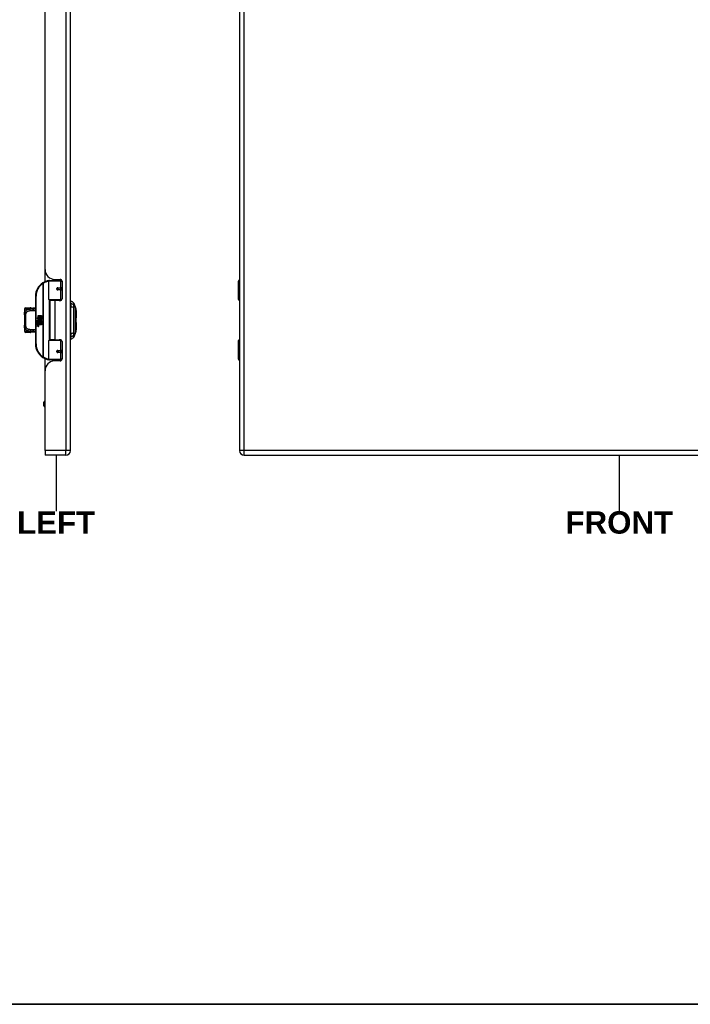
# Model space of a CAD drawing. Header units: inches. Extents: x 2 to 128, y 2 to 83.
# Tile 64 of 100: x 44 to 72, y 2 to 43. Entities that reach past the tile are written whole.
import ezdxf

# ---------------------------------------------------------------- set-up
doc = ezdxf.new("R2010")
doc.units = ezdxf.units.IN
doc.header["$LTSCALE"] = 7.686019
doc.header["$MEASUREMENT"] = 0
doc.layers.get('0').update_dxf_attribs({"lineweight": 25})
for name, color, linetype, lineweight in [('Sketch Geometry(ANSI)', 7, 'Continuous', 25), ('Symbols(ANSI)', 7, 'Continuous', 25), ('Visible Edges(ANSI)', 7, 'Continuous', 25), ('Visible Tangent Edges(ANSI)', 7, 'Continuous', 25)]:
    doc.layers.add(name, color=color, linetype=linetype, lineweight=lineweight)
doc.styles.add('Current-ANSI', font='arial.ttf')
doc.styles.add('Dimension-ANSI', font='arialbd.ttf')

# ---------------------------------------------------------------- blocks, each defined once
blk = doc.blocks.new('FRONT-5412ESB302410B_merged.idw')
at = {"layer": 'Sketch Geometry(ANSI)'}
blk.add_line((0, 0.15), (0, -0.15), dxfattribs=at)
at = {"layer": 'Symbols(ANSI)', "color": 7, "insert": (0, -0.2119), "char_height": 0.12, "attachment_point": 5, "style": 'Dimension-ANSI'}
blk.add_mtext('\\fArial|b1|i0;FRONT', dxfattribs=at)
blk = doc.blocks.new('LEFT')
at = {"layer": 'Sketch Geometry(ANSI)'}
blk.add_line((0, 0.15), (0, -0.15), dxfattribs=at)
at = {"layer": 'Symbols(ANSI)', "color": 7, "insert": (0, -0.2119), "char_height": 0.12, "attachment_point": 5, "style": 'Dimension-ANSI'}
blk.add_mtext('\\fArial|b1|i0;LEFT', dxfattribs=at)
blk = doc.blocks.new('Borders 10_EXM - B (Inch)')
at = {"layer": 'Sketch Geometry(ANSI)', "linetype": 'Continuous', "lineweight": 35}
blk.add_line((0.3979, 0.2545), (16.3979, 0.2545), dxfattribs=at)
at = {"layer": 'Symbols(ANSI)', "color": 7, "style": 'Current-ANSI'}
blk.add_attdef('FILENAME_AND_PATH_001', (5.9364, 10.7181), '', height=0.09, dxfattribs=at)

msp = doc.modelspace()

# ---------------------------------------------------------------- linework, layer by layer
at = {"layer": 'Visible Edges(ANSI)'}
for p, q in [((46.3506, 24.7821), (46.3506, 63.4439)), ((53.3241, 63.4439), (53.3241, 24.7821)), ((45.3025, 32.2456), (45.3025, 55.9804)), ((45.3025, 31.7441), (45.3025, 32.2456)), ((45.4604, 31.0045), (45.4604, 31.7705)), ((45.4862, 31.7962), (45.9184, 31.7962)), ((45.6235, 31.8464), (45.6235, 31.7962)), ((45.7113, 31.8369), (45.9287, 31.8369)), ((45.7886, 31.8369), (45.7886, 31.7962)), ((45.7899, 31.7962), (45.7899, 31.8369)), ((45.9948, 31.7962), (45.9184, 31.7962)), ((45.9948, 31.7962), (45.9968, 31.7962)), ((46.0061, 31.7595), (46.0061, 31.0424)), ((53.2789, 31.0045), (53.2789, 31.7705)), ((53.3047, 31.7962), (53.3241, 31.7962)), ((45.81, 31.4756), (45.8105, 31.4731)), ((45.817, 31.4739), (45.8104, 31.4739)), ((45.9309, 31.4765), (45.817, 31.4765)), ((45.817, 31.4197), (45.9309, 31.4197)), ((45.8201, 31.4737), (45.8201, 31.4763)), ((45.8209, 31.4226), (45.8215, 31.4197)), ((45.9309, 31.4765), (46.0061, 31.4765)), ((46.0061, 31.4197), (45.9309, 31.4197)), ((53.3241, 31.4765), (53.32, 31.4765)), ((53.32, 31.4197), (53.3241, 31.4197)), ((44.9036, 31.1412), (44.9036, 29.1761)), ((45.9234, 30.9839), (45.481, 30.9839)), ((45.706, 30.965), (45.5056, 30.965)), ((45.5056, 30.965), (45.5056, 29.3523)), ((45.581, 30.9839), (45.581, 30.965)), ((45.9287, 30.965), (45.706, 30.965)), ((45.8311, 30.9839), (45.8311, 30.965)), ((45.9234, 30.9839), (45.9793, 30.9839)), ((46.3712, 30.8431), (46.3712, 30.9323)), ((46.485, 30.8541), (46.5737, 30.6262)), ((53.3241, 30.9839), (53.2996, 30.9839)), ((44.4577, 30.6099), (44.4577, 30.5842)), ((44.4577, 30.5842), (44.4577, 30.4219)), ((44.5093, 30.6615), (44.6866, 30.6615)), ((46.3712, 30.8431), (46.3712, 30.6981)), ((46.3712, 29.6192), (46.3712, 30.6981)), ((46.5805, 30.5532), (46.5805, 30.2517)), ((44.4577, 30.3717), (44.4577, 30.4219)), ((44.4577, 30.3717), (44.4577, 29.9456)), ((44.9563, 30.2606), (45.0188, 30.2281)), ((45.0168, 30.2032), (44.9563, 30.2606)), ((44.9752, 30.0993), (45.0117, 30.0671)), ((44.9752, 30.0781), (44.9752, 30.0993)), ((45.0007, 30.0604), (44.9752, 30.0781)), ((44.9752, 30.0474), (45.0007, 30.0572)), ((44.9752, 30.0262), (44.9752, 30.0474)), ((45.012, 30.0439), (44.9752, 30.0262)), ((44.9905, 30.1064), (44.9787, 30.1064)), ((44.9982, 30.2006), (45.0168, 30.2032)), ((45.0559, 30.1594), (44.9982, 30.2006)), ((45.0007, 30.0572), (45.0007, 30.0604)), ((45.0062, 30.0977), (45.0062, 30.1457)), ((45.0117, 30.0671), (45.0467, 30.0851)), ((45.0467, 30.012), (45.012, 30.0439)), ((45.018, 30.1437), (45.018, 30.1123)), ((45.0188, 30.3552), (45.0608, 30.3552)), ((45.0188, 30.2281), (45.0188, 30.3552)), ((45.0467, 30.0639), (45.0226, 30.0537)), ((45.0226, 30.0537), (45.0226, 30.051)), ((45.0226, 30.051), (45.0467, 30.0335)), ((45.0231, 30.2258), (45.0616, 30.2058)), ((45.0608, 30.2258), (45.0231, 30.2258)), ((45.0273, 30.051), (45.0504, 30.0608)), ((45.1563, 30.051), (45.0273, 30.051)), ((45.0369, 30.0455), (45.1563, 30.0455)), ((45.0504, 30.0356), (45.0369, 30.0455)), ((45.0408, 30.1503), (45.0559, 30.1594)), ((45.0467, 30.0851), (45.0467, 30.0639)), ((45.0616, 30.2058), (45.0485, 30.2032)), ((45.0485, 30.2032), (45.0852, 30.1775)), ((45.0504, 30.0903), (45.1547, 30.0903)), ((45.0504, 30.0608), (45.0504, 30.0903)), ((45.0504, 30.0065), (45.0504, 30.0356)), ((45.0905, 30.1382), (45.0514, 30.1111)), ((45.0608, 30.3552), (45.0608, 30.2258)), ((45.0667, 30.3552), (45.1088, 30.3552)), ((45.0667, 30.2258), (45.0667, 30.3552)), ((45.1088, 30.2258), (45.0667, 30.2258)), ((45.0852, 30.1775), (45.1555, 30.2258)), ((45.1547, 30.0903), (45.0905, 30.1382)), ((45.1088, 30.3552), (45.1088, 30.2258)), ((45.1143, 30.2258), (45.1143, 30.3552)), ((45.1143, 30.3552), (45.1563, 30.3552)), ((45.1555, 30.2258), (45.1143, 30.2258)), ((45.1563, 30.1799), (45.1221, 30.1568)), ((45.1221, 30.1568), (45.1563, 30.1386)), ((45.1563, 30.3552), (45.1563, 30.1799)), ((45.1563, 30.1386), (45.1563, 30.051)), ((45.1563, 30.0455), (45.1563, 30.0065)), ((46.5805, 30.0656), (46.5805, 29.7641)), ((44.4577, 29.8953), (44.4577, 29.9456)), ((44.4577, 29.8953), (44.4577, 29.7331)), ((44.4577, 29.7331), (44.4577, 29.7073)), ((44.6866, 29.6558), (44.5093, 29.6558)), ((44.9752, 30.0172), (45.0467, 30.0045)), ((44.9752, 29.9999), (44.9752, 30.0172)), ((45.0046, 29.9947), (44.9752, 29.9999)), ((44.9752, 29.9727), (45.0204, 29.9648)), ((44.9752, 29.9554), (44.9752, 29.9727)), ((45.0046, 29.9503), (44.9752, 29.9554)), ((44.9752, 29.9287), (45.0204, 29.9208)), ((44.9752, 29.9114), (44.9752, 29.9287)), ((45.0201, 29.9027), (44.9752, 29.9114)), ((45.0341, 29.9907), (45.0341, 29.9869)), ((45.0467, 29.9896), (45.0341, 29.9907)), ((45.0424, 29.9856), (45.0504, 29.9849)), ((45.0467, 30.0335), (45.0467, 30.012)), ((45.0467, 30.0045), (45.0467, 29.9896)), ((45.1563, 30.0065), (45.0504, 30.0065)), ((45.0504, 30.001), (45.1563, 30.001)), ((45.0504, 29.9849), (45.0504, 30.001)), ((45.1563, 29.9621), (45.0522, 29.9621)), ((45.1563, 30.001), (45.1563, 29.9621)), ((46.5737, 29.6911), (46.485, 29.4632)), ((45.4604, 28.5468), (45.4604, 29.3128)), ((45.481, 29.3334), (45.9234, 29.3334)), ((45.706, 29.3523), (45.5056, 29.3523)), ((45.581, 29.3334), (45.581, 29.3523)), ((45.706, 29.3523), (45.9287, 29.3523)), ((45.8311, 29.3334), (45.8311, 29.3523)), ((45.9793, 29.3334), (45.9234, 29.3334)), ((46.0061, 29.2749), (46.0061, 28.5578)), ((46.3712, 29.6192), (46.3712, 29.4741)), ((46.3712, 29.385), (46.3712, 29.4741)), ((53.2789, 28.5468), (53.2789, 29.3128)), ((53.2996, 29.3334), (53.3241, 29.3334)), ((45.81, 28.8417), (45.8105, 28.8442)), ((45.8104, 28.8434), (45.817, 28.8434)), ((45.9309, 28.8976), (45.817, 28.8976)), ((45.817, 28.8408), (45.9309, 28.8408)), ((45.8201, 28.8436), (45.8201, 28.841)), ((45.8209, 28.8947), (45.8215, 28.8976)), ((45.9309, 28.8976), (46.0061, 28.8976)), ((46.0061, 28.8408), (45.9309, 28.8408)), ((53.3241, 28.8976), (53.32, 28.8976)), ((53.32, 28.8408), (53.3241, 28.8408)), ((45.3025, 28.0717), (45.3025, 28.5732)), ((45.9184, 28.521), (45.4862, 28.521)), ((45.6235, 28.4709), (45.6235, 28.521)), ((45.9287, 28.4804), (45.7113, 28.4804)), ((45.7886, 28.4804), (45.7886, 28.521)), ((45.7899, 28.4804), (45.7899, 28.521)), ((45.9184, 28.521), (45.9948, 28.521)), ((45.9968, 28.521), (45.9948, 28.521)), ((53.3241, 28.521), (53.3047, 28.521)), ((45.3025, 24.7821), (45.3025, 28.0717)), ((45.3025, 26.8214), (45.2909, 26.8214)), ((45.2496, 26.6306), (45.2496, 26.7802)), ((45.3025, 26.5893), (45.2909, 26.5893)), ((45.3025, 24.7821), (45.3025, 24.5908)), ((46.1593, 24.5908), (45.3025, 24.5908)), ((53.5154, 24.5908), (84.4674, 24.5908))]:
    msp.add_line(p, q, dxfattribs=at)
at = {"layer": 'Visible Edges(ANSI)', "flags": 128}
for points in [[(45.4695, 31.7902), (45.4692, 31.7901), (45.4689, 31.7901), (45.4686, 31.79), (45.4682, 31.79), (45.4679, 31.7899), (45.4676, 31.7899), (45.4673, 31.7898), (45.4669, 31.7898), (45.4666, 31.7897), (45.4663, 31.7897), (45.466, 31.7897), (45.4656, 31.7896), (45.4653, 31.7896), (45.465, 31.7895), (45.4647, 31.7895), (45.4643, 31.7894), (45.464, 31.7894), (45.4637, 31.7893), (45.4634, 31.7893), (45.463, 31.7892), (45.4627, 31.7892), (45.4624, 31.7891), (45.4621, 31.7891), (45.4617, 31.789)], [(45.817, 31.4197), (45.8135, 31.4199), (45.8101, 31.4206), (45.8067, 31.4217), (45.8035, 31.4232), (45.8004, 31.4251), (45.7975, 31.4275), (45.7949, 31.4302), (45.7928, 31.4334), (45.791, 31.4368), (45.7897, 31.4404), (45.7889, 31.4442), (45.7886, 31.4481), (45.7889, 31.4519), (45.7897, 31.4557), (45.7909, 31.4594), (45.7927, 31.4628), (45.7949, 31.4659), (45.7974, 31.4687), (45.8003, 31.4711), (45.8034, 31.473), (45.8067, 31.4745), (45.8101, 31.4756), (45.8135, 31.4763), (45.817, 31.4765)], [(45.8786, 30.965), (45.8825, 30.9665), (45.8865, 30.968), (45.8905, 30.9695), (45.8945, 30.9708), (45.8985, 30.9721), (45.9025, 30.9733), (45.9065, 30.9745), (45.9105, 30.9756), (45.9145, 30.9766), (45.9186, 30.9775), (45.9226, 30.9784), (45.9267, 30.9792), (45.9307, 30.98), (45.9348, 30.9807), (45.9389, 30.9813), (45.943, 30.9818), (45.947, 30.9823), (45.9511, 30.9827), (45.9552, 30.9831), (45.9592, 30.9834), (45.9633, 30.9836), (45.9674, 30.9838), (45.9715, 30.9839), (45.9755, 30.9839)], [(44.4577, 30.4219), (44.4579, 30.4423), (44.4588, 30.4622), (44.4604, 30.4815), (44.4628, 30.5001)], [(44.4628, 30.5001), (44.464, 30.5092), (44.4648, 30.52), (44.4652, 30.5318), (44.4649, 30.5436), (44.4641, 30.5546), (44.463, 30.5639), (44.4617, 30.5708), (44.4612, 30.5729), (44.461, 30.5738)], [(44.7092, 30.6599), (44.7082, 30.66), (44.7073, 30.6601), (44.7063, 30.6603), (44.7054, 30.6604), (44.7044, 30.6605), (44.7035, 30.6606), (44.7025, 30.6607), (44.7016, 30.6608), (44.7006, 30.6609), (44.6997, 30.661), (44.6988, 30.6611), (44.6978, 30.6611), (44.6969, 30.6612), (44.6959, 30.6612), (44.695, 30.6613), (44.6941, 30.6613), (44.6931, 30.6614), (44.6922, 30.6614), (44.6913, 30.6615), (44.6903, 30.6615), (44.6894, 30.6615), (44.6885, 30.6615), (44.6876, 30.6615), (44.6866, 30.6615)], [(44.7489, 30.6579), (44.729, 30.6579), (44.7092, 30.6599)], [(44.7489, 30.6579), (44.78, 30.659), (44.8119, 30.6596)], [(44.8119, 30.6596), (44.858, 30.6604), (44.9036, 30.661)], [(46.5741, 29.6934), (46.5741, 29.694), (46.5741, 29.6957), (46.5741, 29.6985), (46.5741, 29.7023), (46.5742, 29.7073), (46.5742, 29.7134), (46.5742, 29.7206), (46.5742, 29.7288), (46.5742, 29.7381), (46.5743, 29.7484), (46.5743, 29.7596), (46.5743, 29.7718), (46.5743, 29.7849), (46.5744, 29.7989), (46.5744, 29.8137), (46.5744, 29.8294), (46.5744, 29.8459), (46.5744, 29.8631), (46.5743, 29.8811), (46.5743, 29.8997), (46.5743, 29.919), (46.5743, 29.9388), (46.5742, 29.9592), (46.5742, 29.9801), (46.5742, 30.0015), (46.5742, 30.0233), (46.5742, 30.0454), (46.5741, 30.0678), (46.5741, 30.0902), (46.5741, 30.1128), (46.5741, 30.1356), (46.5741, 30.1585), (46.5741, 30.1814), (46.5741, 30.2043), (46.5741, 30.2271), (46.5741, 30.2496), (46.5742, 30.2718), (46.5742, 30.2938), (46.5742, 30.3155), (46.5742, 30.3369), (46.5742, 30.3579), (46.5743, 30.3784), (46.5743, 30.3983), (46.5743, 30.4176), (46.5743, 30.4363), (46.5744, 30.4542), (46.5744, 30.4714), (46.5744, 30.4879), (46.5744, 30.5036), (46.5744, 30.5184), (46.5743, 30.5324), (46.5743, 30.5455), (46.5743, 30.5577), (46.5743, 30.5689), (46.5742, 30.5792), (46.5742, 30.5885), (46.5742, 30.5967), (46.5742, 30.6039), (46.5742, 30.61), (46.5741, 30.615), (46.5741, 30.6188), (46.5741, 30.6216), (46.5741, 30.6233), (46.5741, 30.6239)], [(44.4628, 29.8171), (44.4604, 29.8358), (44.4588, 29.8551), (44.4579, 29.875), (44.4577, 29.8953)], [(44.461, 29.7435), (44.4612, 29.7444), (44.4617, 29.7465), (44.463, 29.7534), (44.4641, 29.7628), (44.4649, 29.7738), (44.4652, 29.7856), (44.4648, 29.7973), (44.464, 29.8081), (44.4628, 29.8171)], [(44.6866, 29.6558), (44.6876, 29.6558), (44.6885, 29.6558), (44.6894, 29.6558), (44.6903, 29.6558), (44.6913, 29.6558), (44.6922, 29.6559), (44.6931, 29.6559), (44.6941, 29.6559), (44.695, 29.656), (44.6959, 29.656), (44.6969, 29.6561), (44.6978, 29.6562), (44.6988, 29.6562), (44.6997, 29.6563), (44.7006, 29.6564), (44.7016, 29.6565), (44.7025, 29.6566), (44.7035, 29.6567), (44.7044, 29.6568), (44.7054, 29.6569), (44.7063, 29.657), (44.7073, 29.6571), (44.7082, 29.6573), (44.7092, 29.6574)], [(44.7489, 29.6594), (44.729, 29.6594), (44.7092, 29.6574)], [(44.8119, 29.6577), (44.78, 29.6583), (44.7489, 29.6594)], [(44.9036, 29.6562), (44.858, 29.6569), (44.8119, 29.6577)], [(45.9755, 29.3334), (45.9715, 29.3334), (45.9674, 29.3335), (45.9633, 29.3337), (45.9592, 29.3339), (45.9552, 29.3342), (45.9511, 29.3346), (45.947, 29.335), (45.943, 29.3355), (45.9389, 29.336), (45.9348, 29.3366), (45.9307, 29.3373), (45.9267, 29.3381), (45.9226, 29.3389), (45.9186, 29.3398), (45.9145, 29.3407), (45.9105, 29.3417), (45.9065, 29.3428), (45.9025, 29.344), (45.8985, 29.3452), (45.8945, 29.3465), (45.8905, 29.3478), (45.8865, 29.3492), (45.8825, 29.3507), (45.8786, 29.3523)], [(45.817, 28.8408), (45.8135, 28.841), (45.8101, 28.8417), (45.8067, 28.8427), (45.8034, 28.8443), (45.8003, 28.8462), (45.7975, 28.8486), (45.7949, 28.8514), (45.7927, 28.8545), (45.791, 28.8579), (45.7897, 28.8616), (45.7889, 28.8654), (45.7886, 28.8692), (45.7889, 28.8731), (45.7897, 28.8769), (45.791, 28.8805), (45.7928, 28.8839), (45.7949, 28.8871), (45.7975, 28.8898), (45.8003, 28.8922), (45.8034, 28.8941), (45.8067, 28.8956), (45.8101, 28.8967), (45.8135, 28.8973), (45.817, 28.8976)], [(45.4617, 28.5282), (45.4621, 28.5282), (45.4624, 28.5282), (45.4627, 28.5281), (45.463, 28.5281), (45.4634, 28.528), (45.4637, 28.528), (45.464, 28.5279), (45.4643, 28.5279), (45.4647, 28.5278), (45.465, 28.5278), (45.4653, 28.5277), (45.4656, 28.5277), (45.466, 28.5276), (45.4663, 28.5276), (45.4666, 28.5275), (45.4669, 28.5275), (45.4673, 28.5274), (45.4676, 28.5274), (45.4679, 28.5274), (45.4682, 28.5273), (45.4686, 28.5273), (45.4689, 28.5272), (45.4692, 28.5272), (45.4695, 28.5271)]]:
    msp.add_lwpolyline(points, dxfattribs=at)
at = {"layer": 'Visible Edges(ANSI)'}
for centre in [(45.817, 31.4481), (45.817, 28.8692)]:
    msp.add_circle(centre, 0.0258, dxfattribs=at)
for centre, radius, start, end in [((45.7113, 32.2456), 0.4087, 180, 270), ((45.5587, 31.1412), 0.655, 122.23771, 180), ((45.5587, 31.1412), 0.655, 98.5081, 122.23771), ((45.4862, 31.7705), 0.0258, 90, 180), ((45.9287, 31.7595), 0.0774, 0, 90), ((53.3047, 31.7705), 0.0258, 90, 180), ((45.817, 31.4481), 0.0284, 279.14701, 90), ((45.481, 31.0045), 0.0206, 180, 270), ((45.9287, 31.0424), 0.0774, 270, 0), ((46.3815, 30.8549), 0.0516, 101.53696, 126.8699), ((46.3499, 30.7791), 0.1547, 29.72912, 82.0587), ((46.473, 30.8494), 0.0129, 21.25051, 29.72912), ((53.2996, 31.0045), 0.0206, 180, 270), ((44.5093, 30.6099), 0.0516, 90, 180), ((44.4835, 30.5842), 0.0258, 180, 213.12003), ((46.5677, 30.6238), 0.00645, 0.20877, 21.25051), ((46.5651, 30.5532), 0.0155, 0, 53.4634), ((45.0546, 30.1301), 0.0795, 171.56052, 197.33425), ((45.0015, 30.1379), 0.0258, 86.56465, 171.56052), ((45.0276, 30.1218), 0.0402, 154.67838, 202.56091), ((45.0026, 30.1336), 0.0126, 73.52609, 154.67838), ((44.9999, 30.1117), 0.0522, 44.16843, 86.56465), ((45.0211, 30.1315), 0.0369, 246.15553, 293.84447), ((45.0153, 30.1219), 0.022, 19.37968, 82.99755), ((45.024, 30.1233), 0.0125, 241.45471, 321.16516), ((45.0226, 30.1244), 0.0143, 321.16516, 19.37968), ((45.028, 30.1159), 0.0199, 293.84447, 355.08017), ((45.0093, 30.1208), 0.0391, 350.40854, 44.16843), ((45.0093, 30.1208), 0.0432, 347.07905, 43.17854), ((46.5651, 30.2517), 0.0155, 305.87422, 0), ((46.5651, 30.0656), 0.0155, 0, 54.12578), ((44.4835, 29.7331), 0.0258, 146.88001, 180), ((44.5093, 29.7073), 0.0516, 180, 270), ((44.9941, 29.9347), 0.0609, 57.59924, 80), ((44.9949, 29.8901), 0.0609, 58.55841, 80.82565), ((45.0273, 29.9397), 0.0377, 259, 288.47479), ((45.0232, 29.9806), 0.0161, 260, 293.55712), ((45.0232, 29.9366), 0.0161, 259.9922, 293.54875), ((45.0179, 29.9722), 0.0165, 6.03001, 57.59924), ((45.0179, 29.9281), 0.0165, 6.10268, 57.60833), ((45.0265, 29.9731), 0.00786, 293.55712, 6.03001), ((45.0265, 29.9291), 0.00786, 293.54875, 6.10268), ((45.0282, 29.9837), 0.0377, 273.6169, 286.9928), ((45.0165, 29.9171), 0.0322, 359.6788, 63.95078), ((45.0172, 29.9605), 0.0314, 359.47765, 57.41137), ((45.0353, 29.9603), 0.0133, 286.9928, 359.47765), ((45.0349, 29.917), 0.0138, 288.47479, 359.6788), ((45.0208, 29.9628), 0.0314, 358.79525, 46.5849), ((46.5677, 29.6934), 0.00645, 338.74949, 359.79123), ((46.5651, 29.7641), 0.0155, 306.53659, 0), ((45.481, 29.3128), 0.0206, 90, 180), ((45.9287, 29.2749), 0.0774, 0, 90), ((46.3815, 29.4623), 0.0516, 233.1301, 258.46304), ((46.3499, 29.5382), 0.1547, 277.9413, 330.27088), ((46.473, 29.4679), 0.0129, 330.27088, 338.74949), ((53.2996, 29.3128), 0.0206, 90, 180), ((45.5587, 29.1761), 0.655, 180, 237.76229), ((45.817, 28.8692), 0.0284, 270, 80.85299), ((45.5587, 29.1761), 0.655, 237.76229, 261.4919), ((45.7113, 28.0717), 0.4087, 90, 180), ((45.4862, 28.5468), 0.0258, 180, 270), ((45.9287, 28.5578), 0.0774, 270, 0), ((53.3047, 28.5468), 0.0258, 180, 270), ((45.2909, 26.7802), 0.0413, 90, 180), ((45.2909, 26.6306), 0.0413, 180, 270), ((46.1593, 24.7821), 0.1913, 270, 0), ((53.5154, 24.7821), 0.1913, 180, 270)]:
    msp.add_arc(centre, radius, start, end, dxfattribs=at)
at = {"layer": 'Visible Tangent Edges(ANSI)'}
for p, q in [((46.1593, 63.4439), (46.1593, 24.7821)), ((53.5154, 24.7821), (53.5154, 63.4439)), ((45.2092, 31.6953), (45.223, 31.6735)), ((45.223, 31.6735), (45.223, 28.6438)), ((45.223, 31.6735), (45.2279, 31.6735)), ((45.2279, 28.6438), (45.2279, 31.6735)), ((45.9433, 31.7705), (45.4604, 31.7705)), ((45.8604, 31.8369), (45.8604, 31.7962)), ((45.9433, 31.7705), (46.0053, 31.7705)), ((45.9433, 31.7705), (45.9433, 31.4894)), ((53.3241, 31.7705), (53.2789, 31.7705)), ((45.8231, 31.4894), (45.9433, 31.4894)), ((45.9433, 31.4068), (45.8231, 31.4068)), ((46.0061, 31.4894), (45.9433, 31.4894)), ((45.9433, 31.4068), (45.9433, 31.0045)), ((45.9433, 31.4068), (46.0061, 31.4068)), ((53.3086, 31.4894), (53.3241, 31.4894)), ((53.3241, 31.4068), (53.3086, 31.4068)), ((44.9036, 31.1412), (44.9294, 31.1412)), ((44.9294, 29.1761), (44.9294, 31.1412)), ((45.4604, 31.0045), (45.9433, 31.0045)), ((45.4705, 30.9868), (45.4705, 29.3305)), ((45.706, 30.965), (45.706, 29.3523)), ((45.9962, 31.0045), (45.9433, 31.0045)), ((53.2789, 31.0045), (53.3241, 31.0045)), ((44.6604, 30.6099), (44.4577, 30.6099)), ((44.4577, 30.5842), (44.4585, 30.5842)), ((46.4851, 30.7685), (46.4851, 30.7687)), ((46.4851, 30.6722), (46.4851, 30.6727)), ((44.5093, 29.97), (44.5093, 30.3473)), ((44.4585, 29.7331), (44.4577, 29.7331)), ((44.4577, 29.7073), (44.6604, 29.7073)), ((46.4851, 29.6446), (46.4851, 29.6451)), ((45.9433, 29.3128), (45.4604, 29.3128)), ((45.9433, 29.3128), (45.9962, 29.3128)), ((45.9433, 29.3128), (45.9433, 28.9105)), ((46.4851, 29.5486), (46.4851, 29.5488)), ((53.3241, 29.3128), (53.2789, 29.3128)), ((44.9294, 29.1761), (44.9036, 29.1761)), ((45.8231, 28.9105), (45.9433, 28.9105)), ((45.9433, 28.8279), (45.8231, 28.8279)), ((46.0061, 28.9105), (45.9433, 28.9105)), ((45.9433, 28.8279), (45.9433, 28.5468)), ((45.9433, 28.8279), (46.0061, 28.8279)), ((53.3086, 28.9105), (53.3241, 28.9105)), ((53.3241, 28.8279), (53.3086, 28.8279)), ((45.223, 28.6438), (45.2092, 28.622)), ((45.2279, 28.6438), (45.223, 28.6438)), ((45.4604, 28.5468), (45.9433, 28.5468)), ((45.8604, 28.521), (45.8604, 28.4804)), ((46.0053, 28.5468), (45.9433, 28.5468)), ((53.2789, 28.5468), (53.3241, 28.5468)), ((45.2909, 26.8214), (45.2909, 26.5893)), ((46.1593, 24.7821), (45.3025, 24.7821)), ((46.3506, 24.7821), (46.1593, 24.7821)), ((46.1593, 24.5908), (46.1593, 24.7821)), ((53.5154, 24.7821), (53.3241, 24.7821)), ((53.5154, 24.5908), (53.5154, 24.7821)), ((84.4674, 24.7821), (53.5154, 24.7821))]:
    msp.add_line(p, q, dxfattribs=at)
at = {"layer": 'Visible Tangent Edges(ANSI)', "flags": 128}
for points in [[(45.8231, 31.4894), (45.8178, 31.4891), (45.8125, 31.4881), (45.8073, 31.4866), (45.8023, 31.4844), (45.7976, 31.4815), (45.7932, 31.478), (45.7892, 31.474), (45.7859, 31.4695), (45.7832, 31.4645), (45.7812, 31.4592), (45.78, 31.4537), (45.7796, 31.448), (45.78, 31.4424), (45.7812, 31.4369), (45.7832, 31.4316), (45.7859, 31.4267), (45.7893, 31.4221), (45.7932, 31.4181), (45.7976, 31.4147), (45.8024, 31.4118), (45.8074, 31.4097), (45.8126, 31.4081), (45.8178, 31.4071), (45.8231, 31.4068)], [(53.3086, 31.4894), (53.3059, 31.4891), (53.3032, 31.4881), (53.3008, 31.4866), (53.2986, 31.4844), (53.2966, 31.4815), (53.2949, 31.478), (53.2935, 31.474), (53.2923, 31.4695), (53.2914, 31.4645), (53.2907, 31.4592), (53.2903, 31.4537), (53.2902, 31.448), (53.2903, 31.4424), (53.2907, 31.4369), (53.2914, 31.4316), (53.2923, 31.4267), (53.2935, 31.4221), (53.2949, 31.4181), (53.2967, 31.4147), (53.2986, 31.4118), (53.3008, 31.4097), (53.3033, 31.4081), (53.3059, 31.4071), (53.3086, 31.4068)], [(53.32, 31.4197), (53.3173, 31.4199), (53.3149, 31.4206), (53.3126, 31.4217), (53.3105, 31.4232), (53.3086, 31.4251), (53.307, 31.4275), (53.3056, 31.4302), (53.3045, 31.4334), (53.3036, 31.4368), (53.303, 31.4404), (53.3026, 31.4442), (53.3025, 31.4481), (53.3026, 31.4519), (53.303, 31.4557), (53.3036, 31.4594), (53.3045, 31.4628), (53.3056, 31.4659), (53.307, 31.4687), (53.3086, 31.4711), (53.3105, 31.473), (53.3125, 31.4745), (53.3148, 31.4756), (53.3173, 31.4763), (53.32, 31.4765)], [(45.9755, 30.9839), (45.9694, 30.9839), (45.9633, 30.9838), (45.9572, 30.9836), (45.9511, 30.9834), (45.945, 30.9831), (45.9389, 30.9828), (45.9328, 30.9824), (45.9267, 30.982), (45.9206, 30.9814), (45.9145, 30.9809), (45.9084, 30.9802), (45.9023, 30.9795), (45.8963, 30.9787), (45.8903, 30.9779), (45.8842, 30.977), (45.8782, 30.976), (45.8723, 30.975), (45.8663, 30.9739), (45.8604, 30.9728), (45.8545, 30.9716), (45.8486, 30.9703), (45.8427, 30.9689), (45.8369, 30.9675), (45.8311, 30.966)], [(46.4842, 30.8558), (46.4842, 30.8556), (46.4842, 30.8552), (46.4842, 30.8545), (46.4842, 30.8534), (46.4842, 30.8521), (46.4842, 30.8505), (46.4842, 30.8485), (46.4842, 30.8463), (46.4842, 30.8438), (46.4842, 30.841), (46.4841, 30.8379), (46.4841, 30.8345), (46.4841, 30.8308), (46.4841, 30.8269), (46.4841, 30.8226), (46.4841, 30.818), (46.4841, 30.8132), (46.484, 30.808), (46.484, 30.8026), (46.484, 30.7969), (46.484, 30.7909), (46.484, 30.7846), (46.4839, 30.778), (46.4839, 30.7712)], [(46.4851, 30.7687), (46.4851, 30.7756), (46.4851, 30.7822), (46.4851, 30.7885), (46.4851, 30.7946), (46.4851, 30.8003), (46.4851, 30.8058), (46.4851, 30.811), (46.4851, 30.8159), (46.4851, 30.8205), (46.4851, 30.8248), (46.4851, 30.8288), (46.4851, 30.8325), (46.4851, 30.836), (46.4851, 30.8391), (46.4851, 30.8419), (46.4851, 30.8445), (46.4851, 30.8467), (46.4851, 30.8487), (46.4851, 30.8503), (46.485, 30.8517), (46.485, 30.8527), (46.485, 30.8535), (46.485, 30.8539), (46.485, 30.8541)], [(44.6981, 30.6045), (44.677, 30.603), (44.6565, 30.6011), (44.6368, 30.5987), (44.6179, 30.5958), (44.5999, 30.5922), (44.5828, 30.588), (44.5668, 30.583), (44.5519, 30.5772), (44.5382, 30.5705), (44.5256, 30.563), (44.5141, 30.5547), (44.5039, 30.5454), (44.4948, 30.5353), (44.4869, 30.5243), (44.4802, 30.5123), (44.4745, 30.4995), (44.4699, 30.4859), (44.4661, 30.4715), (44.4632, 30.4564), (44.461, 30.4406), (44.4594, 30.4242), (44.4584, 30.4072), (44.4579, 30.3897), (44.4577, 30.3717)], [(44.4577, 30.4219), (44.4577, 30.4253), (44.4577, 30.4286), (44.4578, 30.4319), (44.4578, 30.4351), (44.4579, 30.4384), (44.4579, 30.4416), (44.458, 30.4448), (44.4582, 30.448), (44.4583, 30.4512), (44.4584, 30.4544), (44.4586, 30.4575), (44.4588, 30.4606), (44.459, 30.4637), (44.4592, 30.4668), (44.4595, 30.4698), (44.4598, 30.4728), (44.4601, 30.4758), (44.4604, 30.4788), (44.4607, 30.4817), (44.4611, 30.4847), (44.4615, 30.4876), (44.4619, 30.4904), (44.4623, 30.4933), (44.4628, 30.4961)], [(44.4628, 30.4961), (44.4634, 30.4998), (44.4639, 30.5039), (44.4644, 30.5083), (44.4649, 30.5128), (44.4652, 30.5176), (44.4655, 30.5226), (44.4656, 30.5276), (44.4657, 30.5326), (44.4656, 30.5377), (44.4654, 30.5427), (44.4652, 30.5476), (44.4648, 30.5524), (44.4644, 30.557), (44.4639, 30.5614), (44.4634, 30.5654), (44.4628, 30.5691), (44.4622, 30.5725), (44.4616, 30.5755), (44.461, 30.578), (44.4604, 30.5802), (44.4598, 30.5819), (44.4593, 30.5831), (44.4589, 30.5839), (44.4585, 30.5842)], [(44.5093, 30.3473), (44.5095, 30.3663), (44.5102, 30.3848), (44.5115, 30.4025), (44.5136, 30.4195), (44.5166, 30.4356), (44.5206, 30.4507), (44.5258, 30.4649), (44.5322, 30.4781), (44.5401, 30.4901), (44.5494, 30.501), (44.5602, 30.5107), (44.5725, 30.5193), (44.5863, 30.5268), (44.6014, 30.5333), (44.618, 30.5388), (44.636, 30.5432), (44.6551, 30.5468), (44.6753, 30.5497), (44.6965, 30.5519), (44.7185, 30.5536), (44.7413, 30.5549), (44.7646, 30.5557), (44.7884, 30.5563), (44.8126, 30.5567)], [(44.6604, 30.6099), (44.6619, 30.6099), (44.6635, 30.6099), (44.665, 30.6099), (44.6666, 30.6098), (44.6682, 30.6097), (44.6697, 30.6096), (44.6713, 30.6095), (44.6729, 30.6094), (44.6744, 30.6092), (44.676, 30.609), (44.6776, 30.6088), (44.6792, 30.6086), (44.6808, 30.6084), (44.6824, 30.6081), (44.6839, 30.6079), (44.6855, 30.6076), (44.6871, 30.6073), (44.6887, 30.6069), (44.6903, 30.6066), (44.6918, 30.6062), (44.6934, 30.6058), (44.695, 30.6054), (44.6966, 30.605), (44.6981, 30.6045)], [(44.7092, 30.6599), (44.7081, 30.6599), (44.707, 30.6597), (44.706, 30.6593), (44.7049, 30.6586), (44.7039, 30.6576), (44.7028, 30.6565), (44.7019, 30.6551), (44.7009, 30.6535), (44.7, 30.6516), (44.6992, 30.6496), (44.6984, 30.6473), (44.6976, 30.6449), (44.697, 30.6423), (44.6965, 30.6395), (44.696, 30.6365), (44.6956, 30.6334), (44.6954, 30.6302), (44.6952, 30.6268), (44.6953, 30.6234), (44.6954, 30.6198), (44.6958, 30.6161), (44.6963, 30.6123), (44.6971, 30.6085), (44.6981, 30.6045)], [(44.6981, 30.6045), (44.7, 30.6079), (44.7018, 30.6113), (44.7036, 30.6147), (44.7055, 30.6181), (44.7074, 30.6213), (44.7093, 30.6245), (44.7112, 30.6277), (44.7132, 30.6307), (44.7152, 30.6336), (44.7172, 30.6364), (44.7193, 30.6391), (44.7214, 30.6417), (44.7236, 30.644), (44.7258, 30.6463), (44.728, 30.6483), (44.7303, 30.6502), (44.7325, 30.6519), (44.7348, 30.6533), (44.7371, 30.6546), (44.7395, 30.6557), (44.7418, 30.6566), (44.7441, 30.6572), (44.7465, 30.6576), (44.7489, 30.6579)], [(44.8044, 30.608), (44.7998, 30.608), (44.7953, 30.6079), (44.7907, 30.6078), (44.7862, 30.6078), (44.7816, 30.6077), (44.7771, 30.6076), (44.7726, 30.6075), (44.7681, 30.6074), (44.7636, 30.6073), (44.7591, 30.6072), (44.7546, 30.607), (44.7502, 30.6069), (44.7457, 30.6068), (44.7413, 30.6066), (44.7369, 30.6064), (44.7325, 30.6063), (44.7282, 30.6061), (44.7238, 30.6059), (44.7195, 30.6057), (44.7152, 30.6055), (44.7109, 30.6053), (44.7066, 30.605), (44.7023, 30.6048), (44.6981, 30.6045)], [(44.8044, 30.608), (44.8044, 30.6111), (44.8044, 30.6141), (44.8044, 30.6173), (44.8045, 30.6204), (44.8046, 30.6236), (44.8047, 30.6267), (44.8049, 30.6298), (44.8051, 30.6329), (44.8053, 30.6359), (44.8056, 30.6388), (44.8059, 30.6416), (44.8062, 30.6442), (44.8066, 30.6466), (44.807, 30.6489), (44.8075, 30.651), (44.8079, 30.6528), (44.8084, 30.6544), (44.8089, 30.6558), (44.8094, 30.657), (44.8099, 30.658), (44.8104, 30.6587), (44.8109, 30.6592), (44.8114, 30.6595), (44.8119, 30.6596)], [(44.9036, 30.6096), (44.8995, 30.6096), (44.8955, 30.6095), (44.8914, 30.6095), (44.8873, 30.6094), (44.8832, 30.6094), (44.8791, 30.6093), (44.8749, 30.6092), (44.8708, 30.6092), (44.8667, 30.6091), (44.8626, 30.609), (44.8584, 30.609), (44.8543, 30.6089), (44.8502, 30.6088), (44.846, 30.6087), (44.8419, 30.6087), (44.8377, 30.6086), (44.8336, 30.6085), (44.8294, 30.6085), (44.8253, 30.6084), (44.8211, 30.6083), (44.8169, 30.6082), (44.8128, 30.6082), (44.8086, 30.6081), (44.8044, 30.608)], [(44.8126, 30.5567), (44.8165, 30.5567), (44.8203, 30.5568), (44.8241, 30.5568), (44.8279, 30.5569), (44.8317, 30.5569), (44.8355, 30.557), (44.8393, 30.5571), (44.8431, 30.5571), (44.847, 30.5572), (44.8508, 30.5572), (44.8545, 30.5573), (44.8583, 30.5573), (44.8621, 30.5574), (44.8659, 30.5574), (44.8697, 30.5575), (44.8735, 30.5575), (44.8773, 30.5576), (44.881, 30.5576), (44.8848, 30.5577), (44.8886, 30.5577), (44.8924, 30.5578), (44.8961, 30.5578), (44.8999, 30.5579), (44.9036, 30.5579)], [(46.4839, 30.7712), (46.4839, 30.7692), (46.4839, 30.767), (46.4839, 30.7646), (46.4839, 30.7619), (46.4838, 30.7591), (46.4838, 30.7561), (46.4838, 30.7528), (46.4838, 30.7494), (46.4838, 30.7458), (46.4838, 30.742), (46.4838, 30.738), (46.4838, 30.7339), (46.4838, 30.7296), (46.4838, 30.7252), (46.4838, 30.7206), (46.4838, 30.7158), (46.4838, 30.7109), (46.4838, 30.7059), (46.4838, 30.7008), (46.4839, 30.6956), (46.4839, 30.6902), (46.4839, 30.6848), (46.4839, 30.6792), (46.4839, 30.6736)], [(46.4839, 30.6736), (46.484, 30.6321), (46.484, 30.5902), (46.484, 30.5479), (46.4841, 30.5052), (46.4841, 30.4623), (46.4841, 30.4191), (46.4842, 30.3757), (46.4842, 30.3322), (46.4842, 30.2886), (46.4842, 30.245), (46.4842, 30.2013), (46.4842, 30.1577), (46.4842, 30.1141), (46.4842, 30.0705), (46.4842, 30.027), (46.4842, 29.9835), (46.4842, 29.9402), (46.4841, 29.8971), (46.4841, 29.8542), (46.4841, 29.8115), (46.484, 29.7691), (46.484, 29.7269), (46.484, 29.6851), (46.4839, 29.6437)], [(46.4851, 29.6451), (46.4851, 29.6864), (46.4851, 29.7281), (46.4851, 29.7701), (46.4851, 29.8124), (46.4851, 29.8549), (46.4851, 29.8977), (46.4851, 29.9407), (46.4851, 29.9839), (46.4851, 30.0273), (46.485, 30.0707), (46.485, 30.1142), (46.485, 30.1577), (46.485, 30.2012), (46.485, 30.2448), (46.4851, 30.2883), (46.4851, 30.3318), (46.4851, 30.3752), (46.4851, 30.4185), (46.4851, 30.4615), (46.4851, 30.5043), (46.4851, 30.5469), (46.4851, 30.589), (46.4851, 30.6308), (46.4851, 30.6722)], [(46.4851, 30.6727), (46.4851, 30.6782), (46.4851, 30.6836), (46.4851, 30.6889), (46.4851, 30.6942), (46.4851, 30.6993), (46.4851, 30.7043), (46.4851, 30.7092), (46.4851, 30.7139), (46.4851, 30.7186), (46.4851, 30.7231), (46.4851, 30.7274), (46.4851, 30.7316), (46.4851, 30.7357), (46.4851, 30.7396), (46.4851, 30.7433), (46.4851, 30.7468), (46.4851, 30.7502), (46.4851, 30.7534), (46.4851, 30.7564), (46.4851, 30.7592), (46.4851, 30.7618), (46.4851, 30.7643), (46.4851, 30.7665), (46.4851, 30.7685)], [(46.5737, 30.6262), (46.5737, 30.626), (46.5737, 30.6254), (46.5737, 30.6244), (46.5737, 30.623), (46.5737, 30.6213), (46.5737, 30.6191), (46.5737, 30.6166), (46.5737, 30.6137), (46.5738, 30.6104), (46.5738, 30.6067), (46.5738, 30.6026), (46.5738, 30.5982), (46.5739, 30.5935), (46.5739, 30.5883), (46.5739, 30.5828), (46.5739, 30.577), (46.574, 30.5708), (46.574, 30.5643), (46.574, 30.5574), (46.574, 30.5503), (46.5741, 30.5428), (46.5741, 30.5349), (46.5741, 30.5268), (46.5741, 30.5184)], [(46.5741, 30.4568), (46.5741, 30.4356), (46.574, 30.4135), (46.574, 30.3905), (46.5739, 30.3667), (46.5739, 30.3422), (46.5738, 30.3171), (46.5738, 30.2915), (46.5737, 30.2655), (46.5737, 30.2391), (46.5737, 30.2124), (46.5737, 30.1855), (46.5737, 30.1585), (46.5737, 30.1314), (46.5737, 30.1046), (46.5737, 30.0781), (46.5737, 30.0517), (46.5738, 30.0256), (46.5738, 29.9999), (46.5739, 29.9747), (46.5739, 29.9502), (46.574, 29.9265), (46.574, 29.9037), (46.5741, 29.8816), (46.5741, 29.8605)], [(46.5741, 30.5184), (46.5742, 30.5161), (46.5742, 30.5137), (46.5742, 30.5113), (46.5742, 30.5089), (46.5742, 30.5065), (46.5742, 30.5041), (46.5742, 30.5016), (46.5742, 30.4991), (46.5742, 30.4966), (46.5742, 30.4941), (46.5742, 30.4916), (46.5742, 30.489), (46.5742, 30.4864), (46.5742, 30.4838), (46.5742, 30.4812), (46.5742, 30.4786), (46.5742, 30.4759), (46.5742, 30.4732), (46.5742, 30.4705), (46.5742, 30.4678), (46.5742, 30.4651), (46.5742, 30.4623), (46.5742, 30.4596), (46.5741, 30.4568)], [(44.4577, 29.9456), (44.4579, 29.9277), (44.4584, 29.9102), (44.4594, 29.8932), (44.461, 29.8768), (44.4632, 29.861), (44.4662, 29.8458), (44.4699, 29.8314), (44.4746, 29.8178), (44.4802, 29.8049), (44.4869, 29.793), (44.4947, 29.7819), (44.5038, 29.7718), (44.514, 29.7626), (44.5255, 29.7543), (44.5381, 29.7468), (44.5519, 29.7402), (44.5667, 29.7344), (44.5827, 29.7293), (44.5998, 29.7251), (44.6178, 29.7215), (44.6367, 29.7186), (44.6565, 29.7162), (44.6769, 29.7143), (44.6981, 29.7128)], [(44.4628, 29.8212), (44.4623, 29.824), (44.4619, 29.8268), (44.4615, 29.8297), (44.4611, 29.8326), (44.4607, 29.8355), (44.4604, 29.8385), (44.4601, 29.8415), (44.4598, 29.8445), (44.4595, 29.8475), (44.4592, 29.8505), (44.459, 29.8536), (44.4588, 29.8567), (44.4586, 29.8598), (44.4584, 29.8629), (44.4583, 29.8661), (44.4582, 29.8693), (44.458, 29.8724), (44.4579, 29.8757), (44.4579, 29.8789), (44.4578, 29.8821), (44.4578, 29.8854), (44.4577, 29.8887), (44.4577, 29.892), (44.4577, 29.8953)], [(44.4585, 29.7331), (44.4589, 29.7334), (44.4593, 29.7341), (44.4598, 29.7354), (44.4604, 29.7371), (44.4609, 29.7392), (44.4616, 29.7418), (44.4622, 29.7448), (44.4628, 29.7482), (44.4634, 29.752), (44.4639, 29.756), (44.4644, 29.7604), (44.4648, 29.765), (44.4652, 29.7697), (44.4655, 29.7747), (44.4656, 29.7797), (44.4657, 29.7847), (44.4656, 29.7898), (44.4654, 29.7948), (44.4652, 29.7997), (44.4648, 29.8045), (44.4644, 29.8091), (44.4639, 29.8134), (44.4634, 29.8175), (44.4628, 29.8212)], [(44.8126, 29.7606), (44.7884, 29.761), (44.7644, 29.7616), (44.7409, 29.7626), (44.7181, 29.7638), (44.6961, 29.7655), (44.6749, 29.7677), (44.6548, 29.7706), (44.6357, 29.7742), (44.6178, 29.7787), (44.6012, 29.7841), (44.5861, 29.7906), (44.5724, 29.7981), (44.5601, 29.8066), (44.5492, 29.8163), (44.5399, 29.8272), (44.5322, 29.8392), (44.5258, 29.8524), (44.5206, 29.8667), (44.5166, 29.8819), (44.5137, 29.898), (44.5115, 29.9149), (44.5102, 29.9326), (44.5095, 29.951), (44.5093, 29.97)], [(44.6981, 29.7128), (44.6966, 29.7123), (44.695, 29.7119), (44.6934, 29.7115), (44.6918, 29.7111), (44.6903, 29.7107), (44.6887, 29.7103), (44.6871, 29.71), (44.6855, 29.7097), (44.6839, 29.7094), (44.6824, 29.7091), (44.6808, 29.7089), (44.6792, 29.7087), (44.6776, 29.7084), (44.676, 29.7082), (44.6744, 29.7081), (44.6729, 29.7079), (44.6713, 29.7078), (44.6697, 29.7077), (44.6682, 29.7076), (44.6666, 29.7075), (44.665, 29.7074), (44.6635, 29.7074), (44.6619, 29.7073), (44.6604, 29.7073)], [(44.6981, 29.7128), (44.6971, 29.7088), (44.6963, 29.7049), (44.6958, 29.7012), (44.6954, 29.6975), (44.6953, 29.6939), (44.6952, 29.6905), (44.6954, 29.6871), (44.6956, 29.6839), (44.696, 29.6808), (44.6965, 29.6778), (44.697, 29.675), (44.6976, 29.6724), (44.6984, 29.67), (44.6992, 29.6677), (44.7, 29.6657), (44.7009, 29.6638), (44.7019, 29.6622), (44.7028, 29.6608), (44.7039, 29.6597), (44.7049, 29.6587), (44.706, 29.658), (44.707, 29.6576), (44.7081, 29.6574), (44.7092, 29.6574)], [(44.7489, 29.6594), (44.7465, 29.6596), (44.7441, 29.6601), (44.7418, 29.6607), (44.7395, 29.6616), (44.7371, 29.6627), (44.7348, 29.6639), (44.7325, 29.6654), (44.7303, 29.6671), (44.728, 29.669), (44.7258, 29.671), (44.7236, 29.6733), (44.7214, 29.6756), (44.7193, 29.6782), (44.7172, 29.6808), (44.7152, 29.6837), (44.7132, 29.6866), (44.7112, 29.6896), (44.7093, 29.6928), (44.7074, 29.696), (44.7055, 29.6992), (44.7036, 29.7026), (44.7018, 29.7059), (44.7, 29.7093), (44.6981, 29.7128)], [(44.6981, 29.7128), (44.7023, 29.7125), (44.7066, 29.7123), (44.7109, 29.712), (44.7152, 29.7118), (44.7195, 29.7116), (44.7238, 29.7114), (44.7282, 29.7112), (44.7326, 29.711), (44.737, 29.7108), (44.7414, 29.7107), (44.7458, 29.7105), (44.7502, 29.7104), (44.7547, 29.7103), (44.7592, 29.7101), (44.7637, 29.71), (44.7682, 29.7099), (44.7727, 29.7098), (44.7772, 29.7097), (44.7817, 29.7096), (44.7862, 29.7095), (44.7908, 29.7094), (44.7953, 29.7094), (44.7999, 29.7093), (44.8044, 29.7092)], [(44.8044, 29.7092), (44.8044, 29.7062), (44.8044, 29.7032), (44.8044, 29.7), (44.8045, 29.6969), (44.8046, 29.6937), (44.8047, 29.6906), (44.8049, 29.6874), (44.8051, 29.6844), (44.8053, 29.6814), (44.8056, 29.6785), (44.8059, 29.6757), (44.8062, 29.6731), (44.8066, 29.6707), (44.807, 29.6684), (44.8075, 29.6663), (44.8079, 29.6645), (44.8084, 29.6628), (44.8089, 29.6614), (44.8094, 29.6603), (44.8099, 29.6593), (44.8104, 29.6586), (44.8109, 29.6581), (44.8114, 29.6578), (44.8119, 29.6577)], [(44.8044, 29.7092), (44.8086, 29.7092), (44.8128, 29.7091), (44.817, 29.709), (44.8211, 29.709), (44.8253, 29.7089), (44.8295, 29.7088), (44.8336, 29.7087), (44.8378, 29.7087), (44.8419, 29.7086), (44.8461, 29.7085), (44.8502, 29.7084), (44.8544, 29.7084), (44.8585, 29.7083), (44.8626, 29.7082), (44.8667, 29.7082), (44.8709, 29.7081), (44.875, 29.708), (44.8791, 29.708), (44.8832, 29.7079), (44.8873, 29.7078), (44.8913, 29.7078), (44.8954, 29.7077), (44.8995, 29.7077), (44.9036, 29.7076)], [(44.9036, 29.7593), (44.8998, 29.7594), (44.8961, 29.7594), (44.8923, 29.7595), (44.8886, 29.7595), (44.8848, 29.7596), (44.8811, 29.7596), (44.8773, 29.7597), (44.8735, 29.7597), (44.8697, 29.7598), (44.866, 29.7598), (44.8622, 29.7599), (44.8584, 29.7599), (44.8546, 29.76), (44.8508, 29.7601), (44.847, 29.7601), (44.8432, 29.7602), (44.8394, 29.7602), (44.8356, 29.7603), (44.8318, 29.7603), (44.8279, 29.7604), (44.8241, 29.7604), (44.8203, 29.7605), (44.8165, 29.7606), (44.8126, 29.7606)], [(46.4839, 29.6437), (46.4839, 29.638), (46.4839, 29.6325), (46.4839, 29.6271), (46.4839, 29.6217), (46.4838, 29.6165), (46.4838, 29.6114), (46.4838, 29.6063), (46.4838, 29.6015), (46.4838, 29.5967), (46.4838, 29.5921), (46.4838, 29.5877), (46.4838, 29.5834), (46.4838, 29.5792), (46.4838, 29.5753), (46.4838, 29.5715), (46.4838, 29.5679), (46.4838, 29.5645), (46.4838, 29.5612), (46.4838, 29.5582), (46.4839, 29.5554), (46.4839, 29.5527), (46.4839, 29.5503), (46.4839, 29.5481), (46.4839, 29.5461)], [(46.4851, 29.5488), (46.4851, 29.5508), (46.4851, 29.553), (46.4851, 29.5555), (46.4851, 29.5581), (46.4851, 29.5609), (46.4851, 29.5639), (46.4851, 29.5671), (46.4851, 29.5705), (46.4851, 29.574), (46.4851, 29.5777), (46.4851, 29.5816), (46.4851, 29.5857), (46.4851, 29.5899), (46.4851, 29.5942), (46.4851, 29.5987), (46.4851, 29.6033), (46.4851, 29.6081), (46.4851, 29.613), (46.4851, 29.618), (46.4851, 29.6231), (46.4851, 29.6283), (46.4851, 29.6337), (46.4851, 29.6391), (46.4851, 29.6446)], [(46.5741, 29.7989), (46.5741, 29.7904), (46.5741, 29.7823), (46.5741, 29.7745), (46.574, 29.767), (46.574, 29.7598), (46.574, 29.753), (46.574, 29.7464), (46.5739, 29.7403), (46.5739, 29.7344), (46.5739, 29.7289), (46.5739, 29.7238), (46.5738, 29.719), (46.5738, 29.7146), (46.5738, 29.7105), (46.5738, 29.7068), (46.5737, 29.7035), (46.5737, 29.7006), (46.5737, 29.6981), (46.5737, 29.696), (46.5737, 29.6942), (46.5737, 29.6929), (46.5737, 29.6919), (46.5737, 29.6913), (46.5737, 29.6911)], [(46.5741, 29.8605), (46.5742, 29.8577), (46.5742, 29.855), (46.5742, 29.8522), (46.5742, 29.8495), (46.5742, 29.8468), (46.5742, 29.8441), (46.5742, 29.8414), (46.5742, 29.8387), (46.5742, 29.8361), (46.5742, 29.8335), (46.5742, 29.8309), (46.5742, 29.8283), (46.5742, 29.8257), (46.5742, 29.8232), (46.5742, 29.8207), (46.5742, 29.8182), (46.5742, 29.8157), (46.5742, 29.8132), (46.5742, 29.8108), (46.5742, 29.8084), (46.5742, 29.806), (46.5742, 29.8036), (46.5742, 29.8012), (46.5741, 29.7989)], [(45.8311, 29.3513), (45.8369, 29.3498), (45.8427, 29.3484), (45.8486, 29.347), (45.8545, 29.3457), (45.8604, 29.3445), (45.8663, 29.3433), (45.8723, 29.3423), (45.8782, 29.3412), (45.8842, 29.3403), (45.8903, 29.3394), (45.8963, 29.3385), (45.9023, 29.3378), (45.9084, 29.3371), (45.9145, 29.3364), (45.9206, 29.3359), (45.9267, 29.3353), (45.9328, 29.3349), (45.9389, 29.3345), (45.945, 29.3341), (45.9511, 29.3339), (45.9572, 29.3337), (45.9633, 29.3335), (45.9694, 29.3334), (45.9755, 29.3334)], [(46.4839, 29.5461), (46.4839, 29.5393), (46.484, 29.5327), (46.484, 29.5264), (46.484, 29.5204), (46.484, 29.5147), (46.484, 29.5093), (46.4841, 29.5041), (46.4841, 29.4993), (46.4841, 29.4947), (46.4841, 29.4904), (46.4841, 29.4864), (46.4841, 29.4827), (46.4841, 29.4794), (46.4842, 29.4762), (46.4842, 29.4734), (46.4842, 29.4709), (46.4842, 29.4687), (46.4842, 29.4668), (46.4842, 29.4652), (46.4842, 29.4638), (46.4842, 29.4628), (46.4842, 29.4621), (46.4842, 29.4616), (46.4842, 29.4615)], [(46.485, 29.4632), (46.485, 29.4634), (46.485, 29.4638), (46.485, 29.4646), (46.485, 29.4656), (46.4851, 29.4669), (46.4851, 29.4686), (46.4851, 29.4705), (46.4851, 29.4728), (46.4851, 29.4753), (46.4851, 29.4782), (46.4851, 29.4813), (46.4851, 29.4847), (46.4851, 29.4885), (46.4851, 29.4925), (46.4851, 29.4968), (46.4851, 29.5014), (46.4851, 29.5063), (46.4851, 29.5115), (46.4851, 29.517), (46.4851, 29.5228), (46.4851, 29.5288), (46.4851, 29.5351), (46.4851, 29.5417), (46.4851, 29.5486)], [(45.8231, 28.9105), (45.8178, 28.9101), (45.8126, 28.9092), (45.8074, 28.9076), (45.8023, 28.9054), (45.7976, 28.9026), (45.7932, 28.8992), (45.7893, 28.8952), (45.786, 28.8907), (45.7832, 28.8857), (45.7812, 28.8804), (45.78, 28.8749), (45.7796, 28.8692), (45.78, 28.8636), (45.7812, 28.8581), (45.7832, 28.8528), (45.7859, 28.8478), (45.7892, 28.8433), (45.7932, 28.8392), (45.7976, 28.8358), (45.8023, 28.8329), (45.8073, 28.8307), (45.8125, 28.8292), (45.8178, 28.8282), (45.8231, 28.8279)], [(53.3086, 28.9105), (53.3059, 28.9101), (53.3033, 28.9092), (53.3008, 28.9076), (53.2986, 28.9054), (53.2967, 28.9026), (53.2949, 28.8992), (53.2935, 28.8952), (53.2923, 28.8907), (53.2914, 28.8857), (53.2907, 28.8804), (53.2903, 28.8749), (53.2902, 28.8692), (53.2903, 28.8636), (53.2907, 28.8581), (53.2914, 28.8528), (53.2923, 28.8478), (53.2935, 28.8433), (53.2949, 28.8392), (53.2966, 28.8358), (53.2986, 28.8329), (53.3008, 28.8307), (53.3032, 28.8292), (53.3059, 28.8282), (53.3086, 28.8279)], [(53.32, 28.8408), (53.3173, 28.841), (53.3148, 28.8417), (53.3125, 28.8427), (53.3105, 28.8443), (53.3086, 28.8462), (53.307, 28.8486), (53.3056, 28.8514), (53.3045, 28.8545), (53.3036, 28.8579), (53.303, 28.8616), (53.3026, 28.8654), (53.3025, 28.8692), (53.3026, 28.8731), (53.303, 28.8769), (53.3036, 28.8805), (53.3045, 28.8839), (53.3056, 28.8871), (53.307, 28.8898), (53.3086, 28.8922), (53.3105, 28.8941), (53.3126, 28.8956), (53.3149, 28.8967), (53.3173, 28.8973), (53.32, 28.8976)]]:
    msp.add_lwpolyline(points, dxfattribs=at)
at = {"layer": 'Visible Tangent Edges(ANSI)'}
for centre, start, end in [((45.5587, 31.1412), 122.23771, 180), ((45.5636, 31.1412), 99.43485, 122.23771), ((45.5587, 29.1761), 180, 237.76229), ((45.5636, 29.1761), 237.76229, 260.56515)]:
    msp.add_arc(centre, 0.6293, start, end, dxfattribs=at)
for centre, major_axis, ratio, start_param, end_param in [((45.223, 31.6735), (-0.0138, 0.0218), 0.1613668, 4.6109717, 6.2831853), ((45.4656, 31.7635), (-0.0038, 0.0255), 0.1877815, 5.6980952, 6.2831853), ((45.9184, 31.7705), (0, 0.0258), 0.9659258, 4.712389, 6.2831853), ((45.9948, 31.7705), (0, 0.0258), 0.9659258, 6.2038398, 6.2831853), ((45.817, 31.4894), (0, -0.0129), 0.4765651, 0, 1.5707963), ((45.817, 31.4068), (0, 0.0129), 0.4765651, 4.712389, 6.2831853), ((45.9309, 31.4894), (0, -0.0129), 0.9659258, 0, 1.5707963), ((45.9309, 31.4068), (0, 0.0129), 0.9659258, 4.712389, 6.2831853), ((53.32, 31.4894), (0, -0.0129), 0.8791392, 4.712389, 6.2831853), ((53.32, 31.4068), (0, 0.0129), 0.8791392, 0, 1.5707963), ((45.9234, 31.0045), (0, -0.0206), 0.9659258, 0, 1.5707963), ((44.4842, 30.5842), (0, 0.0258), 0.9980505, 1.5707963, 2.0500292), ((44.4883, 30.4961), (-0.0255, 0.004), 0.7029068, 0, 0.2220769), ((44.6866, 30.6099), (0, 0.0516), 0.508749, 0, 1.5707963), ((44.8126, 30.608), (0.0008, -0.0516), 0.1596967, 4.7100059, 6.1900132), ((46.3499, 30.698), (0.1547, 0), 0.9468057, 0.5228377, 1.4321946), ((46.3499, 30.6488), (-0.1547, 0), 0.3218057, 3.6644304, 4.5737872), ((46.4727, 30.7651), (0.0129, -0.0001), 0.9484053, 0.2908385, 0.5314847), ((46.4727, 30.6716), (0.0129, 0), 0.3170474, 0.281217, 0.5218633), ((44.5093, 30.3717), (-0.0516, 0), 0.4720458, 0, 1.5707963), ((46.5651, 30.2517), (0.0155, 0), 0.2357255, 0, 0.9438676), ((46.5651, 30.0656), (0.0155, 0), 0.2357255, 5.3393177, 6.2831853), ((44.5093, 29.9456), (-0.0516, 0), 0.4720458, 4.712389, 6.2831853), ((44.4842, 29.7331), (0, 0.0258), 0.9980505, 1.0910814, 1.5707963), ((44.4883, 29.8212), (-0.0255, -0.004), 0.7029068, 6.0611085, 6.2831853), ((44.6866, 29.7073), (0, -0.0516), 0.508749, 4.712389, 6.2831853), ((44.8126, 29.7092), (0.0008, 0.0516), 0.1596967, 0.0931721, 1.5731794), ((46.3499, 29.6685), (0.1547, 0), 0.3218057, 4.8509908, 5.7603476), ((46.4727, 29.6457), (0.0129, 0), 0.3170474, 5.761322, 6.0019683), ((45.9234, 29.3128), (0, 0.0206), 0.9659258, 4.712389, 6.2831853), ((46.3499, 29.6192), (0.1547, 0), 0.9468057, 4.8509908, 5.7603476), ((46.4727, 29.5522), (0.0129, 0.0001), 0.9484053, 5.7517006, 5.9923469), ((45.817, 28.9105), (0, -0.0129), 0.4765651, 0, 1.5707963), ((45.817, 28.8279), (0, 0.0129), 0.4765651, 4.712389, 6.2831853), ((45.9309, 28.9105), (0, -0.0129), 0.9659258, 0, 1.5707963), ((45.9309, 28.8279), (0, 0.0129), 0.9659258, 4.712389, 6.2831853), ((53.32, 28.9105), (0, -0.0129), 0.8791392, 4.712389, 6.2831853), ((53.32, 28.8279), (0, 0.0129), 0.8791392, 0, 1.5707963), ((45.223, 28.6438), (-0.0138, -0.0218), 0.1613668, 0, 1.6722137), ((45.4656, 28.5538), (-0.0038, -0.0255), 0.1877815, 0, 0.5850901), ((45.9184, 28.5468), (0, -0.0258), 0.9659258, 0, 1.5707963), ((45.9948, 28.5468), (0, -0.0258), 0.9659258, 0, 0.0793455)]:
    msp.add_ellipse(centre, major_axis=major_axis, ratio=ratio, start_param=start_param, end_param=end_param, dxfattribs=at)

# ---------------------------------------------------------------- block references
at = {"xscale": 7.68601940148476, "yscale": 7.68601940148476, "zscale": 7.68601940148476}
for name, p in [('Borders 10_EXM - B (Inch)', (0, 0)), ('LEFT', (45.7571, 23.4409)), ('FRONT-5412ESB302410B_merged.idw', (68.9914, 23.4409))]:
    msp.add_blockref(name, p, dxfattribs=at)

doc.saveas('drawing.dxf')
